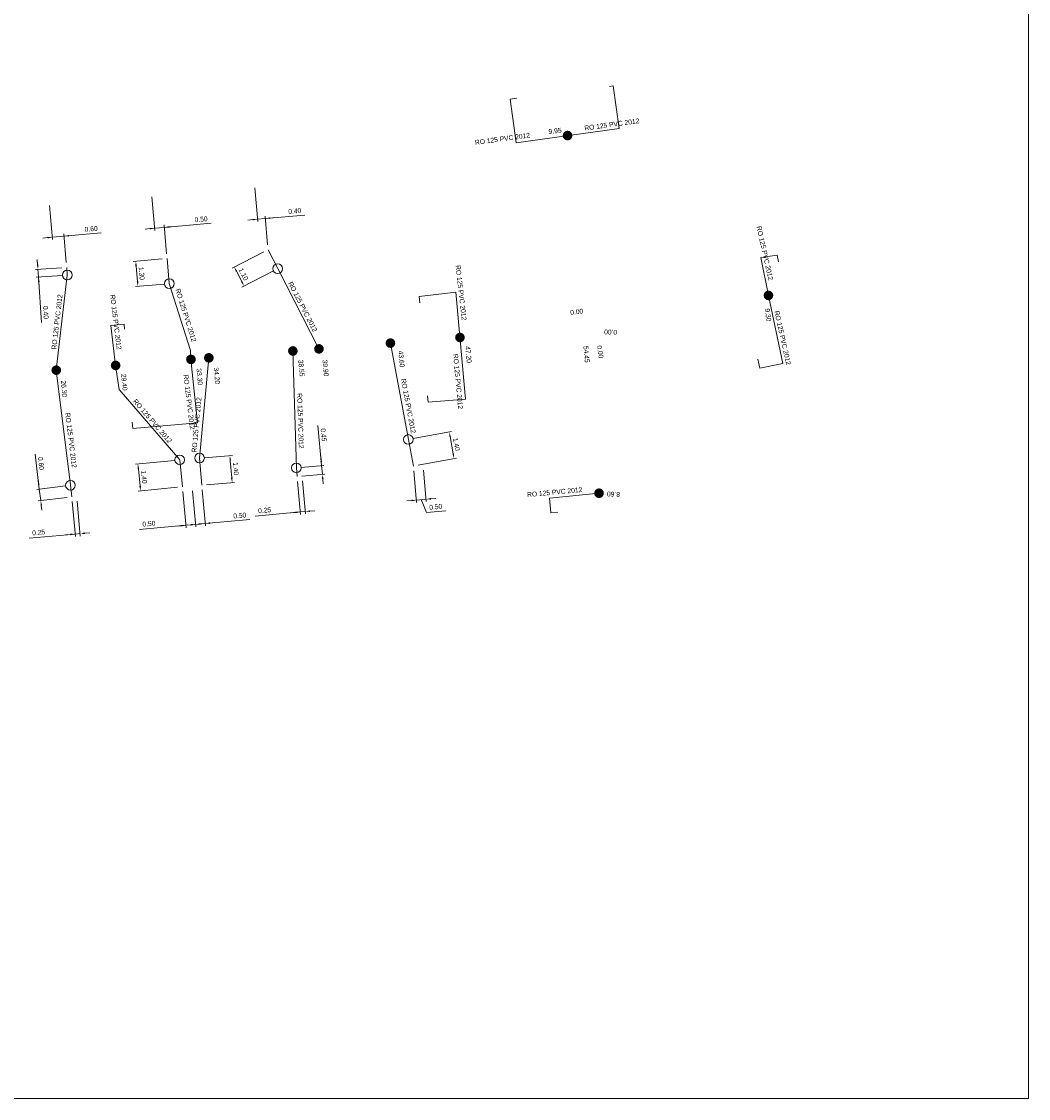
# Model space of a CAD drawing. Header units: metres. Extents: x 134035 to 140154, y 395174 to 396296.
# Tile 7 of 24: x 134184 to 134236, y 395174 to 395230. Entities that reach past the tile are written whole.
import ezdxf
from ezdxf.enums import TextEntityAlignment as Align

# ---------------------------------------------------------------- set-up
doc = ezdxf.new("R2010")
doc.units = ezdxf.units.M
doc.header["$MEASUREMENT"] = 0
for name, color, linetype, lineweight in [('Br-aansl-hulpst gem inlaat', 3, 'Continuous', 0), ('Br-aansl-hulpst gem ontstoppingsstuk', 3, 'Continuous', 0), ('Br-aansl-hulpst rwa inlaat', 4, 'Continuous', 0), ('Br-aansl-leiding gem', 3, 'Continuous', 0), ('Br-aansl-leiding rwa', 4, 'Continuous', 0), ('Br-elem-constructie lijnen', 7, 'Continuous', 0), ('Br-text-aansl leiding gem', 3, 'Continuous', 0), ('Br-text-aansl leiding rwa en vrwa', 4, 'Continuous', 0), ('Br-text-aansl maatvoering', 7, 'Continuous', 0)]:
    doc.layers.add(name, color=color, linetype=linetype, lineweight=lineweight)
doc.styles.add('2.5mm_0', font='Arial.ttf')
doc.styles.add('Style-ENGINEERING', font='ENGINEERING.shx')
doc.styles.add('Working 1.25mm', font='WORKING.shx', dxfattribs={"height": 0.00125})
doc.dimstyles.new('til-standaard pijl civiel', dxfattribs={"dimtxt": 0.00125, "dimasz": 0.00125, "dimexe": 0.000625, "dimexo": 0.000625, "dimgap": 0.000625, "dimtad": 1, "dimzin": 3, "dimdsep": 46, "dimtxsty": 'Working 1.25mm', "dimcen": 0.09, "dimclrd": 256, "dimazin": 0, "dimtfac": 1, "dimtmove": 1, "dimatfit": 1, "dimfxl": 1, "dimfrac": 2, "dimtolj": 1, "dimtzin": 3, "dimlwd": 0, "dimarcsym": 0})

# ---------------------------------------------------------------- blocks, each defined once
blk = doc.blocks.new('Br0-OS gem')
at = {"layer": 'Br-aansl-hulpst gem ontstoppingsstuk', "color": 3, "linetype": 'Continuous', "lineweight": 0}
blk.add_circle((0, 0), 0.25, dxfattribs=at)
blk = doc.blocks.new('Br0-PI rwa')
at = {"layer": 'Br-aansl-hulpst rwa inlaat'}
h = blk.add_hatch(color=256, dxfattribs=at)
edge = h.paths.add_edge_path()
edge.add_arc((0, 0), 0.25, 0, 360)
blk = doc.blocks.new('Br0-PI gem')
at = {"layer": 'Br-aansl-hulpst gem inlaat'}
h = blk.add_hatch(color=256, dxfattribs=at)
edge = h.paths.add_edge_path()
edge.add_arc((0, 0), 0.25, 0, 360)
blk = doc.blocks.new('*D179')
at = {"layer": 'Br-text-aansl maatvoering', "color": 7, "linetype": 'Continuous', "lineweight": 0}
for p, q in [((134187.022, 395205.155), (134187.184, 395203.353)), ((134187.271, 395205.177), (134187.433, 395203.376))]:
    blk.add_line(p, q, dxfattribs=at)
at = {"layer": 'Br-text-aansl maatvoering', "linetype": 'Continuous', "lineweight": 0}
for p, q in [((134184.805, 395203.266), (134187.173, 395203.478)), ((134186.924, 395203.455), (134186.675, 395203.433)), ((134187.173, 395203.478), (134187.422, 395203.5)), ((134187.173, 395203.478), (134187.422, 395203.5)), ((134187.671, 395203.522), (134187.92, 395203.545))]:
    blk.add_line(p, q, dxfattribs=at)
at = {"layer": 'Br-text-aansl maatvoering', "linetype": 'Continuous'}
for points in [[(134186.92, 395203.497), (134186.927, 395203.414), (134187.173, 395203.478)], [(134187.667, 395203.564), (134187.674, 395203.481), (134187.422, 395203.5)]]:
    blk.add_solid(points, dxfattribs=at)
at = {"layer": 'Defpoints', "color": 0, "linetype": 'Continuous'}
for p in [(134187, 395205.404), (134187.249, 395205.426), (134187.422, 395203.5)]:
    blk.add_point(p, dxfattribs=at)
at = {"layer": 'Br-text-aansl maatvoering', "color": 0, "linetype": 'Continuous', "lineweight": 0, "insert": (134185.286, 395203.56), "char_height": 0.25, "attachment_point": 5, "rotation": 5.1207, "style": '2.5mm_0'}
blk.add_mtext('\\A1;\\FENGINEERING;0.25', dxfattribs=at)
blk = doc.blocks.new('*D181')
at = {"layer": 'Br-text-aansl maatvoering', "linetype": 'Continuous', "lineweight": 0}
for p, q in [((134185.099, 395207.596), (134185.32, 395205.801)), ((134185.289, 395206.049), (134185.259, 395206.298)), ((134185.32, 395205.801), (134185.393, 395205.206)), ((134185.32, 395205.801), (134185.393, 395205.206)), ((134185.424, 395204.958), (134185.454, 395204.71))]:
    blk.add_line(p, q, dxfattribs=at)
at = {"layer": 'Br-text-aansl maatvoering', "color": 7, "linetype": 'Continuous', "lineweight": 0}
for p, q in [((134186.679, 395205.969), (134185.196, 395205.786)), ((134186.752, 395205.373), (134185.269, 395205.19))]:
    blk.add_line(p, q, dxfattribs=at)
at = {"layer": 'Br-text-aansl maatvoering', "linetype": 'Continuous'}
for points in [[(134185.33, 395206.054), (134185.248, 395206.044), (134185.32, 395205.801)], [(134185.465, 395204.963), (134185.382, 395204.953), (134185.393, 395205.206)]]:
    blk.add_solid(points, dxfattribs=at)
at = {"layer": 'Defpoints', "color": 0, "linetype": 'Continuous'}
for p in [(134186.927, 395205.999), (134187, 395205.404), (134185.393, 395205.206)]:
    blk.add_point(p, dxfattribs=at)
at = {"layer": 'Br-text-aansl maatvoering', "color": 0, "linetype": 'Continuous', "lineweight": 0, "insert": (134185.409, 395207.124), "char_height": 0.25, "attachment_point": 5, "rotation": 277.021, "style": '2.5mm_0'}
blk.add_mtext('\\A1;\\FENGINEERING;0.60', dxfattribs=at)
blk = doc.blocks.new('*D183')
at = {"layer": 'Br-text-aansl maatvoering', "color": 7, "linetype": 'Continuous', "lineweight": 0}
for p, q in [((134192.73, 395205.667), (134192.897, 395203.808)), ((134193.228, 395205.712), (134193.395, 395203.853))]:
    blk.add_line(p, q, dxfattribs=at)
at = {"layer": 'Br-text-aansl maatvoering', "linetype": 'Continuous', "lineweight": 0}
for p, q in [((134190.494, 395203.718), (134192.886, 395203.933)), ((134192.637, 395203.91), (134192.388, 395203.888)), ((134192.886, 395203.933), (134193.384, 395203.977)), ((134192.886, 395203.933), (134193.384, 395203.977)), ((134193.633, 395204), (134193.882, 395204.022))]:
    blk.add_line(p, q, dxfattribs=at)
at = {"layer": 'Br-text-aansl maatvoering', "linetype": 'Continuous'}
for points in [[(134192.633, 395203.952), (134192.641, 395203.869), (134192.886, 395203.933)], [(134193.629, 395204.041), (134193.637, 395203.958), (134193.384, 395203.977)]]:
    blk.add_solid(points, dxfattribs=at)
at = {"layer": 'Defpoints', "color": 0, "linetype": 'Continuous'}
for p in [(134192.708, 395205.916), (134193.206, 395205.961), (134193.384, 395203.977)]:
    blk.add_point(p, dxfattribs=at)
at = {"layer": 'Br-text-aansl maatvoering', "color": 0, "linetype": 'Continuous', "lineweight": 0, "insert": (134190.976, 395204.012), "char_height": 0.25, "attachment_point": 5, "rotation": 5.132, "style": '2.5mm_0'}
blk.add_mtext('\\A1;\\FENGINEERING;0.50', dxfattribs=at)
blk = doc.blocks.new('*D185')
at = {"layer": 'Br-text-aansl maatvoering', "color": 7, "linetype": 'Continuous', "lineweight": 0}
for p, q in [((134198.648, 395206.199), (134198.801, 395204.493)), ((134198.897, 395206.221), (134199.05, 395204.516))]:
    blk.add_line(p, q, dxfattribs=at)
at = {"layer": 'Br-text-aansl maatvoering', "linetype": 'Continuous', "lineweight": 0}
for p, q in [((134196.464, 395204.409), (134198.79, 395204.618)), ((134198.541, 395204.596), (134198.292, 395204.573)), ((134198.79, 395204.618), (134199.039, 395204.64)), ((134198.79, 395204.618), (134199.039, 395204.64)), ((134199.288, 395204.663), (134199.537, 395204.685))]:
    blk.add_line(p, q, dxfattribs=at)
at = {"layer": 'Br-text-aansl maatvoering', "linetype": 'Continuous'}
for points in [[(134198.538, 395204.637), (134198.545, 395204.554), (134198.79, 395204.618)], [(134199.285, 395204.704), (134199.292, 395204.621), (134199.039, 395204.64)]]:
    blk.add_solid(points, dxfattribs=at)
at = {"layer": 'Defpoints', "color": 0, "linetype": 'Continuous'}
for p in [(134198.626, 395206.448), (134198.875, 395206.47), (134199.039, 395204.64)]:
    blk.add_point(p, dxfattribs=at)
at = {"layer": 'Br-text-aansl maatvoering', "color": 0, "linetype": 'Continuous', "lineweight": 0, "insert": (134196.945, 395204.703), "char_height": 0.25, "attachment_point": 5, "rotation": 5.1306, "style": '2.5mm_0'}
blk.add_mtext('\\A1;\\FENGINEERING;0.25', dxfattribs=at)
blk = doc.blocks.new('*D187')
at = {"layer": 'Br-text-aansl maatvoering', "color": 7, "linetype": 'Continuous', "lineweight": 0}
for p, q in [((134193.228, 395205.712), (134193.395, 395203.853)), ((134193.726, 395205.757), (134193.893, 395203.897))]:
    blk.add_line(p, q, dxfattribs=at)
at = {"layer": 'Br-text-aansl maatvoering', "linetype": 'Continuous', "lineweight": 0}
for p, q in [((134196.19, 395204.229), (134193.882, 395204.022)), ((134193.135, 395203.955), (134192.886, 395203.933)), ((134193.882, 395204.022), (134193.384, 395203.977)), ((134193.882, 395204.022), (134193.384, 395203.977)), ((134194.131, 395204.044), (134194.38, 395204.067))]:
    blk.add_line(p, q, dxfattribs=at)
at = {"layer": 'Br-text-aansl maatvoering', "linetype": 'Continuous'}
for points in [[(134193.131, 395203.996), (134193.139, 395203.913), (134193.384, 395203.977)], [(134194.127, 395204.086), (134194.135, 395204.003), (134193.882, 395204.022)]]:
    blk.add_solid(points, dxfattribs=at)
at = {"layer": 'Defpoints', "color": 0, "linetype": 'Continuous'}
for p in [(134193.206, 395205.961), (134193.704, 395206.006), (134193.384, 395203.977)]:
    blk.add_point(p, dxfattribs=at)
at = {"layer": 'Br-text-aansl maatvoering', "color": 0, "linetype": 'Continuous', "lineweight": 0, "insert": (134195.664, 395204.433), "char_height": 0.25, "attachment_point": 5, "rotation": 5.1306, "style": '2.5mm_0'}
blk.add_mtext('\\A1;\\FENGINEERING;0.50', dxfattribs=at)
blk = doc.blocks.new('*D189')
at = {"layer": 'Br-text-aansl maatvoering', "color": 7, "linetype": 'Continuous', "lineweight": 0}
for p, q in [((134192.319, 395207.284), (134190.282, 395207.079)), ((134192.459, 395205.891), (134190.422, 395205.686))]:
    blk.add_line(p, q, dxfattribs=at)
at = {"layer": 'Br-text-aansl maatvoering', "linetype": 'Continuous', "lineweight": 0}
blk.add_line((134190.431, 395206.843), (134190.521, 395205.947), dxfattribs=at)
at = {"layer": 'Br-text-aansl maatvoering', "linetype": 'Continuous'}
for points in [[(134190.473, 395206.847), (134190.39, 395206.839), (134190.406, 395207.092)], [(134190.563, 395205.952), (134190.48, 395205.943), (134190.546, 395205.699)]]:
    blk.add_solid(points, dxfattribs=at)
at = {"layer": 'Defpoints', "color": 0, "linetype": 'Continuous'}
for p in [(134192.568, 395207.309), (134192.708, 395205.916), (134190.546, 395205.699)]:
    blk.add_point(p, dxfattribs=at)
at = {"layer": 'Br-text-aansl maatvoering', "color": 0, "linetype": 'Continuous', "lineweight": 0, "insert": (134190.725, 395206.42), "char_height": 0.25, "attachment_point": 5, "rotation": 275.7471, "style": '2.5mm_0'}
blk.add_mtext('\\A1;\\FENGINEERING;1.40', dxfattribs=at)
blk = doc.blocks.new('*D191')
at = {"layer": 'Br-text-aansl maatvoering', "color": 7, "linetype": 'Continuous', "lineweight": 0}
for p, q in [((134193.837, 395207.422), (134195.281, 395207.541)), ((134193.953, 395206.026), (134195.396, 395206.146))]:
    blk.add_line(p, q, dxfattribs=at)
at = {"layer": 'Br-text-aansl maatvoering', "linetype": 'Continuous', "lineweight": 0}
blk.add_line((134195.177, 395207.282), (134195.251, 395206.385), dxfattribs=at)
at = {"layer": 'Br-text-aansl maatvoering', "linetype": 'Continuous'}
for points in [[(134195.218, 395207.285), (134195.135, 395207.278), (134195.156, 395207.531)], [(134195.293, 395206.388), (134195.21, 395206.382), (134195.272, 395206.136)]]:
    blk.add_solid(points, dxfattribs=at)
at = {"layer": 'Defpoints', "color": 0, "linetype": 'Continuous'}
for p in [(134193.588, 395207.401), (134193.704, 395206.006), (134195.272, 395206.136)]:
    blk.add_point(p, dxfattribs=at)
at = {"layer": 'Br-text-aansl maatvoering', "color": 0, "linetype": 'Continuous', "lineweight": 0, "insert": (134195.463, 395206.854), "char_height": 0.25, "attachment_point": 5, "rotation": 274.7433, "style": '2.5mm_0'}
blk.add_mtext('\\A1;\\FENGINEERING;1.40', dxfattribs=at)
blk = doc.blocks.new('*D193')
at = {"layer": 'Br-text-aansl maatvoering', "linetype": 'Continuous', "lineweight": 0}
for p, q in [((134199.699, 395209.081), (134199.885, 395207.012)), ((134199.862, 395207.261), (134199.84, 395207.51)), ((134199.885, 395207.012), (134199.925, 395206.564)), ((134199.885, 395207.012), (134199.925, 395206.564)), ((134199.947, 395206.315), (134199.97, 395206.066))]:
    blk.add_line(p, q, dxfattribs=at)
at = {"layer": 'Br-text-aansl maatvoering', "color": 7, "linetype": 'Continuous', "lineweight": 0}
for p, q in [((134198.835, 395206.918), (134200.009, 395207.024)), ((134198.875, 395206.47), (134200.05, 395206.575))]:
    blk.add_line(p, q, dxfattribs=at)
at = {"layer": 'Br-text-aansl maatvoering', "linetype": 'Continuous'}
for points in [[(134199.904, 395207.265), (134199.821, 395207.258), (134199.885, 395207.012)], [(134199.989, 395206.319), (134199.906, 395206.312), (134199.925, 395206.564)]]:
    blk.add_solid(points, dxfattribs=at)
at = {"layer": 'Defpoints', "color": 0, "linetype": 'Continuous'}
for p in [(134198.586, 395206.896), (134198.626, 395206.448), (134199.925, 395206.564)]:
    blk.add_point(p, dxfattribs=at)
at = {"layer": 'Br-text-aansl maatvoering', "color": 0, "linetype": 'Continuous', "lineweight": 0, "insert": (134199.993, 395208.6), "char_height": 0.25, "attachment_point": 5, "rotation": 275.1306, "style": '2.5mm_0'}
blk.add_mtext('\\A1;\\FENGINEERING;0.45', dxfattribs=at)
blk = doc.blocks.new('*D195')
at = {"layer": 'Br-text-aansl maatvoering', "color": 7, "linetype": 'Continuous', "lineweight": 0}
for p, q in [((134204.644, 395206.736), (134204.79, 395205.108)), ((134205.142, 395206.781), (134205.288, 395205.152))]:
    blk.add_line(p, q, dxfattribs=at)
at = {"layer": 'Br-text-aansl maatvoering', "linetype": 'Continuous', "lineweight": 0}
for p, q in [((134204.779, 395205.232), (134205.277, 395205.277)), ((134204.779, 395205.232), (134205.277, 395205.277)), ((134205.526, 395205.299), (134205.775, 395205.321)), ((134204.53, 395205.21), (134204.281, 395205.187)), ((134205.028, 395205.254), (134205.295, 395204.588)), ((134205.295, 395204.588), (134206.303, 395204.679))]:
    blk.add_line(p, q, dxfattribs=at)
at = {"layer": 'Br-text-aansl maatvoering', "linetype": 'Continuous'}
for points in [[(134205.522, 395205.341), (134205.53, 395205.258), (134205.277, 395205.277)], [(134204.526, 395205.251), (134204.534, 395205.168), (134204.779, 395205.232)]]:
    blk.add_solid(points, dxfattribs=at)
at = {"layer": 'Defpoints', "color": 0, "linetype": 'Continuous'}
for p in [(134204.622, 395206.985), (134205.12, 395207.03), (134205.277, 395205.277)]:
    blk.add_point(p, dxfattribs=at)
at = {"layer": 'Br-text-aansl maatvoering', "color": 0, "linetype": 'Continuous', "lineweight": 0, "insert": (134205.777, 395204.882), "char_height": 0.25, "attachment_point": 5, "rotation": 5.1241, "style": '2.5mm_0'}
blk.add_mtext('\\A1;\\FENGINEERING;0.50', dxfattribs=at)
blk = doc.blocks.new('*D197')
at = {"layer": 'Br-text-aansl maatvoering', "color": 7, "linetype": 'Continuous', "lineweight": 0}
for p, q in [((134204.611, 395208.407), (134206.592, 395208.776)), ((134204.868, 395207.031), (134206.848, 395207.4))]:
    blk.add_line(p, q, dxfattribs=at)
at = {"layer": 'Br-text-aansl maatvoering', "linetype": 'Continuous', "lineweight": 0}
blk.add_line((134206.515, 395208.508), (134206.679, 395207.623), dxfattribs=at)
at = {"layer": 'Br-text-aansl maatvoering', "linetype": 'Continuous'}
for points in [[(134206.556, 395208.515), (134206.474, 395208.5), (134206.469, 395208.754)], [(134206.72, 395207.631), (134206.638, 395207.615), (134206.725, 395207.377)]]:
    blk.add_solid(points, dxfattribs=at)
at = {"layer": 'Defpoints', "color": 0, "linetype": 'Continuous'}
for p in [(134204.366, 395208.362), (134204.622, 395206.985), (134206.725, 395207.377)]:
    blk.add_point(p, dxfattribs=at)
at = {"layer": 'Br-text-aansl maatvoering', "color": 0, "linetype": 'Continuous', "lineweight": 0, "insert": (134206.843, 395208.111), "char_height": 0.25, "attachment_point": 5, "rotation": 280.5542, "style": '2.5mm_0'}
blk.add_mtext('\\A1;\\FENGINEERING;1.40', dxfattribs=at)
blk = doc.blocks.new('*D371')
at = {"layer": 'Br-text-aansl maatvoering', "color": 7, "linetype": 'Continuous', "lineweight": 0}
for p, q in [((134196.899, 395218.046), (134195.27, 395217.21)), ((134197.402, 395217.068), (134195.772, 395216.231))]:
    blk.add_line(p, q, dxfattribs=at)
at = {"layer": 'Br-text-aansl maatvoering', "linetype": 'Continuous', "lineweight": 0}
blk.add_line((134195.769, 395216.511), (134195.495, 395217.045), dxfattribs=at)
at = {"layer": 'Br-text-aansl maatvoering', "linetype": 'Continuous'}
for points in [[(134195.532, 395217.064), (134195.458, 395217.026), (134195.381, 395217.267)], [(134195.806, 395216.53), (134195.732, 395216.492), (134195.883, 395216.288)]]:
    blk.add_solid(points, dxfattribs=at)
at = {"layer": 'Defpoints', "color": 0, "linetype": 'Continuous'}
for p in [(134197.122, 395218.16), (134195.381, 395217.267), (134197.624, 395217.182)]:
    blk.add_point(p, dxfattribs=at)
at = {"layer": 'Br-text-aansl maatvoering', "color": 0, "linetype": 'Continuous', "lineweight": 0, "insert": (134195.855, 395216.892), "char_height": 0.25, "attachment_point": 5, "rotation": 297.1703, "style": '2.5mm_0'}
blk.add_mtext('\\A1;\\FENGINEERING;1.10', dxfattribs=at)
blk = doc.blocks.new('*D373')
at = {"layer": 'Br-text-aansl maatvoering', "color": 7, "linetype": 'Continuous', "lineweight": 0}
for p, q in [((134191.664, 395217.681), (134190.171, 395217.55)), ((134191.778, 395216.386), (134190.284, 395216.255))]:
    blk.add_line(p, q, dxfattribs=at)
at = {"layer": 'Br-text-aansl maatvoering', "linetype": 'Continuous', "lineweight": 0}
blk.add_line((134190.317, 395217.312), (134190.387, 395216.515), dxfattribs=at)
at = {"layer": 'Br-text-aansl maatvoering', "linetype": 'Continuous'}
for points in [[(134190.359, 395217.316), (134190.275, 395217.308), (134190.295, 395217.561)], [(134190.429, 395216.519), (134190.346, 395216.511), (134190.409, 395216.266)]]:
    blk.add_solid(points, dxfattribs=at)
at = {"layer": 'Defpoints', "color": 0, "linetype": 'Continuous'}
for p in [(134191.913, 395217.703), (134192.027, 395216.408), (134190.409, 395216.266)]:
    blk.add_point(p, dxfattribs=at)
at = {"layer": 'Br-text-aansl maatvoering', "color": 0, "linetype": 'Continuous', "lineweight": 0, "insert": (134190.601, 395216.935), "char_height": 0.25, "attachment_point": 5, "rotation": 275.028, "style": '2.5mm_0'}
blk.add_mtext('\\A1;\\FENGINEERING;1.30', dxfattribs=at)
blk = doc.blocks.new('*D375')
at = {"layer": 'Br-text-aansl maatvoering', "linetype": 'Continuous', "lineweight": 0}
for p, q in [((134185.234, 395217.396), (134185.217, 395217.646)), ((134185.251, 395217.147), (134185.278, 395216.748)), ((134185.251, 395217.147), (134185.278, 395216.748)), ((134185.44, 395214.397), (134185.278, 395216.748)), ((134185.295, 395216.499), (134185.312, 395216.249))]:
    blk.add_line(p, q, dxfattribs=at)
at = {"layer": 'Br-text-aansl maatvoering', "color": 7, "linetype": 'Continuous', "lineweight": 0}
for p, q in [((134186.485, 395217.232), (134185.126, 395217.138)), ((134186.513, 395216.833), (134185.154, 395216.739))]:
    blk.add_line(p, q, dxfattribs=at)
at = {"layer": 'Br-text-aansl maatvoering', "linetype": 'Continuous'}
for points in [[(134185.275, 395217.399), (134185.192, 395217.394), (134185.251, 395217.147)], [(134185.337, 395216.501), (134185.254, 395216.496), (134185.278, 395216.748)]]:
    blk.add_solid(points, dxfattribs=at)
at = {"layer": 'Defpoints', "color": 0, "linetype": 'Continuous'}
for p in [(134186.735, 395217.249), (134185.278, 395216.748), (134186.762, 395216.85)]:
    blk.add_point(p, dxfattribs=at)
at = {"layer": 'Br-text-aansl maatvoering', "color": 0, "linetype": 'Continuous', "lineweight": 0, "insert": (134185.654, 395214.919), "char_height": 0.25, "attachment_point": 5, "rotation": 273.9258, "style": '2.5mm_0'}
blk.add_mtext('\\A1;\\FENGINEERING;0.40', dxfattribs=at)
blk = doc.blocks.new('*D377')
at = {"layer": 'Br-text-aansl maatvoering', "color": 7, "linetype": 'Continuous', "lineweight": 0}
for p, q in [((134196.44, 395221.354), (134196.593, 395219.611)), ((134197.1, 395218.409), (134196.969, 395219.895))]:
    blk.add_line(p, q, dxfattribs=at)
at = {"layer": 'Br-text-aansl maatvoering', "linetype": 'Continuous', "lineweight": 0}
for p, q in [((134196.98, 395219.77), (134196.582, 395219.735)), ((134196.98, 395219.77), (134196.582, 395219.735)), ((134199.029, 395219.95), (134196.98, 395219.77)), ((134197.229, 395219.792), (134197.478, 395219.814)), ((134196.333, 395219.714), (134196.084, 395219.692))]:
    blk.add_line(p, q, dxfattribs=at)
at = {"layer": 'Br-text-aansl maatvoering', "linetype": 'Continuous'}
for points in [[(134196.329, 395219.755), (134196.336, 395219.672), (134196.582, 395219.735)], [(134197.226, 395219.834), (134197.233, 395219.751), (134196.98, 395219.77)]]:
    blk.add_solid(points, dxfattribs=at)
at = {"layer": 'Defpoints', "color": 0, "linetype": 'Continuous'}
for p in [(134196.418, 395221.603), (134196.582, 395219.735), (134197.122, 395218.16)]:
    blk.add_point(p, dxfattribs=at)
at = {"layer": 'Br-text-aansl maatvoering', "color": 0, "linetype": 'Continuous', "lineweight": 0, "insert": (134198.503, 395220.155), "char_height": 0.25, "attachment_point": 5, "rotation": 5.0151, "style": '2.5mm_0'}
blk.add_mtext('\\A1;\\FENGINEERING;0.40', dxfattribs=at)
blk = doc.blocks.new('*D379')
at = {"layer": 'Br-text-aansl maatvoering', "color": 7, "linetype": 'Continuous', "lineweight": 0}
for p, q in [((134191.131, 395220.892), (134191.284, 395219.145)), ((134191.891, 395217.952), (134191.76, 395219.438))]:
    blk.add_line(p, q, dxfattribs=at)
at = {"layer": 'Br-text-aansl maatvoering', "linetype": 'Continuous', "lineweight": 0}
for p, q in [((134191.024, 395219.248), (134190.775, 395219.226)), ((134191.771, 395219.313), (134191.273, 395219.27)), ((134191.771, 395219.313), (134191.273, 395219.27)), ((134194.193, 395219.526), (134191.771, 395219.313)), ((134192.02, 395219.335), (134192.269, 395219.357))]:
    blk.add_line(p, q, dxfattribs=at)
at = {"layer": 'Br-text-aansl maatvoering', "linetype": 'Continuous'}
for points in [[(134191.021, 395219.289), (134191.028, 395219.206), (134191.273, 395219.27)], [(134192.017, 395219.377), (134192.024, 395219.294), (134191.771, 395219.313)]]:
    blk.add_solid(points, dxfattribs=at)
at = {"layer": 'Defpoints', "color": 0, "linetype": 'Continuous'}
for p in [(134191.109, 395221.141), (134191.273, 395219.27), (134191.913, 395217.703)]:
    blk.add_point(p, dxfattribs=at)
at = {"layer": 'Br-text-aansl maatvoering', "color": 0, "linetype": 'Continuous', "lineweight": 0, "insert": (134193.667, 395219.731), "char_height": 0.25, "attachment_point": 5, "rotation": 5.0151, "style": '2.5mm_0'}
blk.add_mtext('\\A1;\\FENGINEERING;0.50', dxfattribs=at)
blk = doc.blocks.new('*D381')
at = {"layer": 'Br-text-aansl maatvoering', "color": 7, "linetype": 'Continuous', "lineweight": 0}
for p, q in [((134185.853, 395220.434), (134186.007, 395218.682)), ((134186.713, 395217.498), (134186.583, 395218.983))]:
    blk.add_line(p, q, dxfattribs=at)
at = {"layer": 'Br-text-aansl maatvoering', "linetype": 'Continuous', "lineweight": 0}
for p, q in [((134185.747, 395218.784), (134185.498, 395218.763)), ((134186.593, 395218.859), (134185.996, 395218.806)), ((134186.593, 395218.859), (134185.996, 395218.806)), ((134188.519, 395219.028), (134186.593, 395218.859)), ((134186.842, 395218.881), (134187.092, 395218.902))]:
    blk.add_line(p, q, dxfattribs=at)
at = {"layer": 'Br-text-aansl maatvoering', "linetype": 'Continuous'}
for points in [[(134185.743, 395218.826), (134185.75, 395218.743), (134185.996, 395218.806)], [(134186.839, 395218.922), (134186.846, 395218.839), (134186.593, 395218.859)]]:
    blk.add_solid(points, dxfattribs=at)
at = {"layer": 'Defpoints', "color": 0, "linetype": 'Continuous'}
for p in [(134185.831, 395220.683), (134185.996, 395218.806), (134186.735, 395217.249)]:
    blk.add_point(p, dxfattribs=at)
at = {"layer": 'Br-text-aansl maatvoering', "color": 0, "linetype": 'Continuous', "lineweight": 0, "insert": (134187.993, 395219.232), "char_height": 0.25, "attachment_point": 5, "rotation": 5.0151, "style": '2.5mm_0'}
blk.add_mtext('\\A1;\\FENGINEERING;0.60', dxfattribs=at)

msp = doc.modelspace()

# ---------------------------------------------------------------- linework, layer by layer
at = {"layer": 'Br-aansl-leiding gem'}
for p, q in [((134193.588, 395207.401), (134194.069, 395212.578)), ((134193.704, 395206.006), (134193.588, 395207.401))]:
    msp.add_line(p, q, dxfattribs=at)
at = {"layer": 'Br-aansl-leiding gem', "flags": 128}
for points in [[(134197.122, 395218.16), (134197.624, 395217.182), (134199.751, 395213.039)], [(134191.913, 395217.703), (134192.027, 395216.408), (134193.114, 395212.951), (134193.145, 395212.497)], [(134186.735, 395217.249), (134186.762, 395216.85), (134186.195, 395211.94)], [(134204.622, 395206.985), (134204.366, 395208.362), (134203.438, 395213.338)], [(134198.626, 395206.448), (134198.626, 395206.448), (134198.586, 395206.896), (134198.405, 395212.93)], [(134187, 395205.404), (134187, 395205.404), (134186.927, 395205.999), (134186.195, 395211.94)], [(134192.708, 395205.916), (134192.568, 395207.309), (134189.449, 395210.944), (134189.258, 395212.186)]]:
    msp.add_lwpolyline(points, dxfattribs=at)
at = {"layer": 'Br-aansl-leiding rwa'}
for p, q in [((134209.921, 395223.684), (134215.242, 395224.422)), ((134207.308, 395210.45), (134206.82, 395215.962))]:
    msp.add_line(p, q, dxfattribs=at)
at = {"layer": 'Br-aansl-leiding rwa', "flags": 128}
for points in [[(134214.737, 395226.583), (134214.938, 395226.616), (134215.242, 395224.422)], [(134209.959, 395225.992), (134209.609, 395225.933), (134209.921, 395223.684)], [(134222.946, 395215.799), (134222.55, 395217.751), (134223.398, 395217.88), (134223.464, 395217.535)], [(134204.964, 395215.408), (134204.926, 395215.747), (134206.82, 395215.962)], [(134222.395, 395212.515), (134222.493, 395212.04), (134223.689, 395212.288), (134222.946, 395215.799)], [(134189.724, 395214.055), (134189.694, 395214.315), (134189.015, 395214.238), (134189.258, 395212.186)], [(134193.145, 395212.497), (134193.488, 395209.22), (134190.147, 395208.923), (134190.114, 395209.26)], [(134205.354, 395210.62), (134205.393, 395210.286), (134207.308, 395210.45)], [(134212.069, 395204.607), (134211.717, 395204.575), (134211.648, 395205.33), (134214.203, 395205.586)]]:
    msp.add_lwpolyline(points, dxfattribs=at)
at = {"layer": 'Br-elem-constructie lijnen', "flags": 128}
msp.add_lwpolyline([(134035.877, 395285.543), (134236.362, 395285.543), (134236.362, 395174.338), (134035.877, 395174.338), (134035.877, 395285.543)], close=True, dxfattribs=at)

# ---------------------------------------------------------------- block references
at = {"layer": 'Br-aansl-hulpst gem inlaat'}
for p in [(134198.405, 395212.93), (134199.751, 395213.039), (134203.438, 395213.338), (134193.145, 395212.497), (134194.069, 395212.578), (134186.195, 395211.94), (134189.258, 395212.186)]:
    msp.add_blockref('Br0-PI gem', p, dxfattribs=at)
at = {"layer": 'Br-aansl-hulpst gem ontstoppingsstuk', "color": 3, "linetype": 'Continuous', "lineweight": 0}
for p in [(134186.762, 395216.85), (134197.624, 395217.182), (134192.027, 395216.408), (134204.366, 395208.362), (134192.568, 395207.309), (134193.588, 395207.401), (134198.586, 395206.896), (134186.927, 395205.999)]:
    msp.add_blockref('Br0-OS gem', p, dxfattribs=at)
at = {"layer": 'Br-aansl-hulpst rwa inlaat'}
for p in [(134212.579, 395224.053), (134222.946, 395215.799), (134207.027, 395213.628), (134214.203, 395205.586)]:
    msp.add_blockref('Br0-PI rwa', p, dxfattribs=at)

# ---------------------------------------------------------------- texts
at = {"layer": 'Br-text-aansl leiding gem', "style": 'Style-ENGINEERING'}
for rotation, p in [(297.1703, (134198.803, 395215.159)), (287.4626, (134192.768, 395214.739)), (83.4118, (134186.355, 395214.418)), (280.5542, (134204.243, 395210.07)), (310.6264, (134191.066, 395209.23)), (84.6924, (134193.557, 395209.107)), (271.7162, (134198.674, 395209.316)), (277.021, (134186.834, 395208.305))]:
    msp.add_text('RO 125 PVC 2012', height=0.25, rotation=rotation, dxfattribs=at).set_placement(p, align=Align.CENTER)
at = {"layer": 'Br-text-aansl leiding rwa en vrwa', "style": 'Style-ENGINEERING'}
for rotation, p in [(7.7791, (134214.88, 395224.503)), (7.7791, (134209.236, 395223.762)), (282.6664, (134222.639, 395217.957)), (276.5933, (134206.96, 395215.927)), (276.9533, (134189.148, 395214.41)), (282.6664, (134223.559, 395213.583)), (275.2739, (134206.806, 395211.344)), (276.9533, (134192.928, 395210.281)), (5.3975, (134211.926, 395205.519))]:
    msp.add_text('RO 125 PVC 2012', height=0.25, rotation=rotation, dxfattribs=at).set_placement(p, align=Align.CENTER)
at = {"layer": 'Br-text-aansl maatvoering', "linetype": 'Continuous', "lineweight": 0, "style": 'Style-ENGINEERING'}
for s, rotation, p in [('9.95', 6.8875, (134212.267, 395224.334)), ('0.00', 6.8875, (134213.384, 395214.997)), ('9.30', 277.9964, (134222.973, 395214.459)), ('0.00', 177.5854, (134214.468, 395213.918)), ('47.20', 275.3579, (134207.508, 395212.317)), ('54.45', 275.3579, (134213.599, 395212.33)), ('0.00', 277.9964, (134214.315, 395212.554)), ('43.60', 275.3579, (134204.05, 395212.086)), ('33.30', 275.3579, (134193.633, 395211.173)), ('34.20', 275.3579, (134194.526, 395211.221)), ('38.55', 275.3579, (134198.886, 395211.618)), ('39.90', 275.3579, (134200.135, 395211.619)), ('26.30', 275.3579, (134186.638, 395210.55)), ('29.40', 275.3579, (134189.749, 395210.89)), ('8.60', 177.5854, (134214.613, 395205.548))]:
    msp.add_text(s, height=0.25, rotation=rotation, dxfattribs=at).set_placement(p, align=Align.MIDDLE_RIGHT)

# ---------------------------------------------------------------- dimensions: what is measured, and where the dimension line sits
at = {"layer": 'Br-text-aansl maatvoering', "linetype": 'Continuous', "lineweight": 0}
for base, p1, p2, angle, picture, middle in [((134196.582, 395219.735), (134197.122, 395218.16), (134196.418, 395221.603), 185.0151, '*D377', (134198.503, 395220.155)), ((134191.273, 395219.27), (134191.913, 395217.703), (134191.109, 395221.141), 185.0151, '*D379', (134193.667, 395219.731)), ((134185.996, 395218.806), (134186.735, 395217.249), (134185.831, 395220.683), 185.0151, '*D381', (134187.993, 395219.232)), ((134185.278, 395216.748), (134186.735, 395217.249), (134186.762, 395216.85), 273.9258, '*D375', (134185.654, 395214.919)), ((134199.925, 395206.564), (134198.586, 395206.896), (134198.626, 395206.448), 275.1306, '*D193', (134199.993, 395208.6)), ((134185.393, 395205.206), (134186.927, 395205.999), (134187, 395205.404), 277.021, '*D181', (134185.409, 395207.124)), ((134199.039, 395204.64), (134198.626, 395206.448), (134198.875, 395206.47), 5.1306, '*D185', (134196.945, 395204.703)), ((134193.384, 395203.977), (134192.708, 395205.916), (134193.206, 395205.961), 5.132, '*D183', (134190.976, 395204.012)), ((134193.384, 395203.977), (134193.704, 395206.006), (134193.206, 395205.961), 185.1306, '*D187', (134195.664, 395204.433)), ((134187.422, 395203.5), (134187, 395205.404), (134187.249, 395205.426), 5.1207, '*D179', (134185.286, 395203.56))]:
    dim = msp.add_linear_dim(base=base, p1=p1, p2=p2, angle=angle, text='\\FENGINEERING;<>', dimstyle='til-standaard pijl civiel', override={"dimtxt": 0.25, "dimasz": 0.25, "dimexe": 0.125, "dimexo": 0.25, "dimgap": 0.125, "dimtxsty": '2.5mm_0', "dimclre": 7, "dimlwe": 0}, dxfattribs=at)
    dim.commit()
    dim.dimension.update_dxf_attribs({"geometry": picture, "text_midpoint": middle, "dimtype": 160})
for base, p1, p2, angle, picture, middle in [((134195.381, 395217.267), (134197.624, 395217.182), (134197.122, 395218.16), 117.1703, '*D371', (134195.855, 395216.892)), ((134190.409, 395216.266), (134191.913, 395217.703), (134192.027, 395216.408), 275.028, '*D373', (134190.601, 395216.935)), ((134206.725, 395207.377), (134204.366, 395208.362), (134204.622, 395206.985), 280.5542, '*D197', (134206.843, 395208.111)), ((134195.272, 395206.136), (134193.588, 395207.401), (134193.704, 395206.006), 274.7433, '*D191', (134195.463, 395206.854)), ((134190.546, 395205.699), (134192.568, 395207.309), (134192.708, 395205.916), 275.7471, '*D189', (134190.725, 395206.42)), ((134205.277, 395205.277), (134204.622, 395206.985), (134205.12, 395207.03), 5.1241, '*D195', (134205.397, 395204.848))]:
    dim = msp.add_linear_dim(base=base, p1=p1, p2=p2, angle=angle, text='\\FENGINEERING;<>', dimstyle='til-standaard pijl civiel', override={"dimtxt": 0.25, "dimasz": 0.25, "dimexe": 0.125, "dimexo": 0.25, "dimgap": 0.125, "dimtxsty": '2.5mm_0', "dimclre": 7, "dimlwe": 0}, dxfattribs=at)
    dim.commit()
    dim.dimension.update_dxf_attribs({"geometry": picture, "text_midpoint": middle})

doc.saveas('drawing.dxf')
